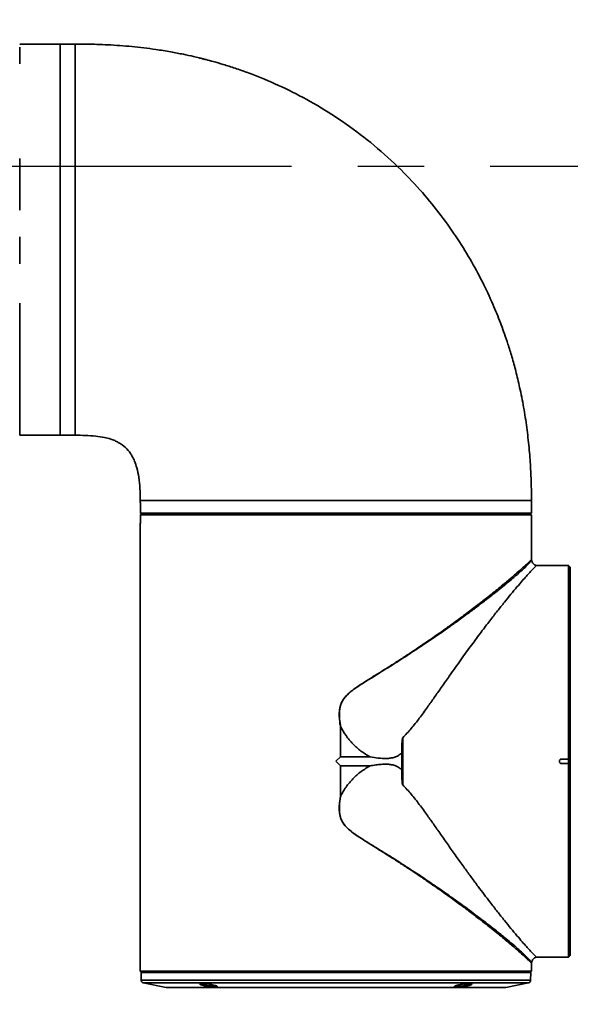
# Model space of a CAD drawing. Header units: millimetres. Extents: x 0 to 840, y 0 to 594.
# Tile 23 of 30: x 520 to 541, y 340 to 378. Entities that reach past the tile are written whole.
import ezdxf

# ---------------------------------------------------------------- set-up
doc = ezdxf.new("R2010")
doc.units = ezdxf.units.MM
doc.linetypes.add('CENTERX2', pattern=[20.32, 12.7, -2.54, 2.54, -2.54])
doc.layers.get('0').update_dxf_attribs({"lineweight": 18})
doc.layers.add('中心线层', color=6, linetype='CENTERX2', lineweight=25)
doc.layers.add('标注层', color=150, linetype='Continuous', lineweight=18)
doc.styles.add('SLDTEXTSTYLE1', font='txt', dxfattribs={"width": 0.7})
doc.dimstyles.new('SLDDIMSTYLE1', dxfattribs={"dimtxt": 7, "dimasz": 4, "dimexe": 0, "dimexo": 0.0625, "dimgap": 1.75, "dimtad": 0, "dimtih": 1, "dimtoh": 1, "dimdec": 0, "dimlfac": 10, "dimrnd": 1e-09, "dimzin": 12, "dimdsep": 46, "dimtxsty": 'SLDTEXTSTYLE1', "dimcen": 0, "dimdle": 8, "dimadec": 0, "dimazin": 3, "dimtfac": 1, "dimtdec": 3, "dimtofl": 0, "dimtmove": 0, "dimatfit": 3, "dimfxl": 1, "dimfrac": 2, "dimtolj": 1, "dimarcsym": 0})

# ---------------------------------------------------------------- blocks, each defined once
blk = doc.blocks.new('SW_CENTERMARKSYMBOL_5')
at = {"layer": '中心线层', "color": 0}
blk.add_line((-0.1, 0), (-186.85, 0), dxfattribs=at)
blk = doc.blocks.new('*X35')
at = {"layer": '标注层', "linetype": 'Continuous'}
blk.add_hatch(color=0, dxfattribs=at).paths.add_polyline_path([(764.592, 503.453), (767.902, 505.795), (766.964, 506.742)], flags=0)
at = {"layer": '标注层', "color": 0, "linetype": 'Continuous'}
for q in [(764.592, 503.453), (797.828, 530.667)]:
    blk.add_line((792.053, 530.667), q, dxfattribs=at)
at = {"layer": '标注层', "color": 0, "insert": (807.655, 530.667), "char_height": 7, "width": 35.80559, "attachment_point": 5, "style": 'SLDTEXTSTYLE1'}
blk.add_mtext('%%C1868', dxfattribs=at)

msp = doc.modelspace()

# ---------------------------------------------------------------- linework, layer by layer
at = {"color": 7, "linetype": 'Continuous', "lineweight": 35}
for p, q in [((521.328, 376.664), (519.781, 376.664)), ((521.908, 376.664), (521.328, 376.664)), ((519.781, 361.664), (521.328, 361.664)), ((521.328, 361.664), (521.908, 361.664)), ((524.408, 359.164), (524.408, 359.084)), ((524.409, 359.084), (524.409, 358.684)), ((539.408, 358.684), (539.408, 359.164)), ((524.448, 358.654), (524.419, 358.624)), ((524.609, 358.684), (524.609, 358.654)), ((539.207, 358.654), (539.207, 358.684)), ((539.368, 358.654), (539.397, 358.624)), ((524.409, 358.614), (524.409, 358.332)), ((539.408, 358.332), (539.407, 358.614)), ((524.408, 358.254), (524.408, 341.114)), ((524.408, 358.254), (524.408, 358.254)), ((539.408, 356.897), (539.408, 358.254)), ((539.408, 358.254), (539.408, 358.254)), ((540.831, 356.671), (539.599, 356.671)), ((540.888, 356.614), (540.831, 356.671)), ((532.079, 349.335), (532.079, 350.508)), ((532.083, 350.508), (532.079, 350.508)), ((532.083, 350.508), (532.083, 349.337)), ((531.908, 349.164), (532.079, 349.335)), ((533.221, 349.337), (532.083, 349.337)), ((540.557, 349.25), (540.831, 349.255)), ((540.831, 349.255), (540.831, 349.074)), ((540.885, 349.246), (540.841, 349.245)), ((540.885, 349.246), (540.888, 349.245)), ((540.888, 349.245), (540.888, 349.236)), ((540.888, 349.092), (540.888, 349.236)), ((532.079, 348.992), (531.908, 349.164)), ((532.079, 347.82), (532.079, 348.992)), ((532.083, 348.991), (533.221, 348.991)), ((532.083, 348.991), (532.083, 347.82)), ((540.478, 349.158), (540.478, 349.17)), ((540.831, 349.073), (540.557, 349.077)), ((540.885, 349.082), (540.841, 349.083)), ((540.888, 349.082), (540.885, 349.082)), ((540.888, 349.092), (540.888, 349.082)), ((532.083, 347.82), (532.079, 347.82)), ((539.599, 341.656), (540.831, 341.656)), ((540.831, 341.656), (540.888, 341.714)), ((539.408, 341.114), (539.408, 341.426)), ((524.408, 341.114), (524.458, 341.064)), ((524.435, 341.064), (524.44, 340.768)), ((539.358, 341.064), (539.408, 341.114)), ((539.376, 340.768), (539.381, 341.064)), ((524.52, 340.671), (525.395, 340.496)), ((526.813, 340.605), (526.804, 340.608)), ((536.569, 340.536), (536.556, 340.536)), ((537.043, 340.642), (537.028, 340.642)), ((538.422, 340.496), (539.296, 340.671)), ((536.537, 340.508), (536.552, 340.507))]:
    msp.add_line(p, q, dxfattribs=at)
at = {"color": 8, "linetype": 'Continuous', "lineweight": 35}
for points in [[(519.781, 376.658), (519.781, 376.664)], [(519.781, 375.911), (519.781, 376.121), (519.781, 376.297), (519.781, 376.44), (519.781, 376.548)], [(521.908, 361.664), (521.908, 361.665), (521.908, 361.692), (521.908, 361.754), (521.908, 361.852), (521.908, 361.984), (521.908, 362.151), (521.908, 362.351), (521.908, 362.584), (521.908, 362.848), (521.908, 363.142), (521.908, 363.465), (521.908, 363.815), (521.908, 364.19), (521.908, 364.589), (521.908, 365.01), (521.908, 365.451), (521.908, 365.91), (521.908, 366.384), (521.908, 366.871), (521.908, 367.369), (521.908, 367.876), (521.908, 368.388), (521.908, 368.905), (521.908, 369.423), (521.908, 369.939), (521.908, 370.452), (521.908, 370.959), (521.908, 371.457), (521.908, 371.944), (521.908, 372.418), (521.908, 372.876), (521.908, 373.317), (521.908, 373.738), (521.908, 374.137), (521.908, 374.513), (521.908, 374.863), (521.908, 375.185), (521.908, 375.48), (521.908, 375.744), (521.908, 375.976), (521.908, 376.176), (521.908, 376.343), (521.908, 376.476), (521.908, 376.573), (521.908, 376.636), (521.908, 376.663), (521.908, 376.664)], [(519.781, 370.301), (519.781, 370.81), (519.781, 371.311), (519.781, 371.801), (519.781, 372.279)], [(519.781, 368.236), (519.781, 368.752), (519.781, 369.27)], [(519.781, 365.772), (519.781, 366.242), (519.781, 366.726)], [(519.781, 361.664), (519.781, 361.68), (519.781, 361.732), (519.781, 361.819), (519.781, 361.942), (519.781, 362.098), (519.781, 362.289), (519.781, 362.512), (519.781, 362.767), (519.781, 363.052), (519.781, 363.367), (519.781, 363.709), (519.781, 364.077), (519.781, 364.469), (519.781, 364.884), (519.781, 365.319), (519.781, 365.772)], [(539.408, 359.164), (539.407, 359.164), (539.38, 359.164), (539.318, 359.164), (539.22, 359.164), (539.087, 359.164), (538.921, 359.164), (538.72, 359.164), (538.488, 359.164), (538.224, 359.164), (537.93, 359.164), (537.607, 359.164), (537.257, 359.164), (536.881, 359.164), (536.482, 359.164), (536.061, 359.164), (535.621, 359.164), (535.162, 359.164), (534.688, 359.164), (534.201, 359.164), (533.703, 359.164), (533.196, 359.164), (532.683, 359.164), (532.167, 359.164), (531.649, 359.164), (531.133, 359.164), (530.62, 359.164), (530.113, 359.164), (529.615, 359.164), (529.128, 359.164), (528.654, 359.164), (528.195, 359.164), (527.755, 359.164), (527.334, 359.164), (526.935, 359.164), (526.559, 359.164), (526.209, 359.164), (525.886, 359.164), (525.592, 359.164), (525.328, 359.164), (525.096, 359.164), (524.895, 359.164), (524.729, 359.164), (524.596, 359.164), (524.498, 359.164), (524.436, 359.164), (524.409, 359.164), (524.408, 359.164)], [(524.44, 340.768), (524.447, 340.768), (524.487, 340.768), (524.562, 340.768), (524.673, 340.768), (524.817, 340.768), (524.996, 340.768), (525.208, 340.768), (525.451, 340.768), (525.726, 340.768), (526.029, 340.768), (526.361, 340.768), (526.719, 340.768), (527.102, 340.768), (527.508, 340.768), (527.935, 340.768), (528.38, 340.768), (528.843, 340.768), (529.32, 340.768), (529.81, 340.768), (530.309, 340.768), (530.816, 340.768), (531.329, 340.768), (531.844, 340.768), (532.359, 340.768), (532.872, 340.768), (533.381, 340.768), (533.882, 340.768), (534.375, 340.768), (534.855, 340.768), (535.321, 340.768), (535.772, 340.768), (536.203, 340.768), (536.615, 340.768), (537.003, 340.768), (537.368, 340.768), (537.706, 340.768), (538.017, 340.768), (538.299, 340.768), (538.55, 340.768), (538.77, 340.768), (538.957, 340.768), (539.11, 340.768), (539.23, 340.768), (539.314, 340.768), (539.363, 340.768), (539.376, 340.768)], [(524.52, 340.671), (524.527, 340.671), (524.567, 340.671), (524.641, 340.671), (524.75, 340.671), (524.894, 340.671), (525.071, 340.671), (525.28, 340.671), (525.521, 340.671), (525.792, 340.671), (526.093, 340.671), (526.421, 340.671), (526.775, 340.671), (527.154, 340.671), (527.555, 340.671), (527.978, 340.671), (528.418, 340.671), (528.876, 340.671), (529.348, 340.671), (529.832, 340.671), (530.326, 340.671), (530.828, 340.671), (531.335, 340.671), (531.844, 340.671), (532.354, 340.671), (532.862, 340.671), (533.365, 340.671), (533.861, 340.671), (534.348, 340.671), (534.823, 340.671), (535.285, 340.671), (535.73, 340.671), (536.157, 340.671), (536.564, 340.671), (536.949, 340.671), (537.309, 340.671), (537.644, 340.671), (537.952, 340.671), (538.23, 340.671), (538.479, 340.671), (538.696, 340.671), (538.881, 340.671), (539.033, 340.671), (539.151, 340.671), (539.234, 340.671), (539.282, 340.671), (539.296, 340.671)], [(525.395, 340.496), (525.408, 340.496), (525.457, 340.496), (525.541, 340.496), (525.66, 340.496), (525.813, 340.496), (525.999, 340.496), (526.218, 340.496), (526.467, 340.496), (526.747, 340.496), (527.054, 340.496), (527.388, 340.496), (527.747, 340.496), (528.128, 340.496), (528.53, 340.496), (528.951, 340.496), (529.388, 340.496), (529.838, 340.496), (530.3, 340.496), (530.77, 340.496), (531.247, 340.496), (531.728, 340.496), (532.209, 340.496), (532.689, 340.496), (533.164, 340.496), (533.633, 340.496), (534.092, 340.496), (534.539, 340.496), (534.972, 340.496), (535.388, 340.496), (535.785, 340.496), (536.161, 340.496), (536.514, 340.496)], [(525.422, 340.495), (525.424, 340.495), (525.455, 340.495), (525.521, 340.495), (525.623, 340.495), (525.758, 340.495), (525.927, 340.495), (526.129, 340.495), (526.362, 340.495), (526.626, 340.495), (526.918, 340.495), (527.238, 340.495), (527.583, 340.495), (527.952, 340.495), (528.342, 340.495), (528.752, 340.495), (529.179, 340.495), (529.621, 340.495), (530.075, 340.495), (530.54, 340.495), (531.012, 340.495), (531.489, 340.495), (531.968, 340.495), (532.447, 340.495), (532.923, 340.495), (533.393, 340.495), (533.855, 340.495), (534.307, 340.495), (534.745, 340.495), (535.168, 340.495), (535.574, 340.495), (535.959, 340.495), (536.322, 340.495), (536.661, 340.495), (536.974, 340.495), (537.259, 340.495), (537.515, 340.495), (537.741, 340.495), (537.934, 340.495), (538.095, 340.495), (538.222, 340.495), (538.314, 340.495), (538.372, 340.495), (538.394, 340.495), (538.394, 340.495)], [(536.514, 340.496), (536.841, 340.496), (537.142, 340.496), (537.414, 340.496), (537.656, 340.496), (537.867, 340.496), (538.045, 340.496), (538.189, 340.496), (538.299, 340.496), (538.375, 340.496), (538.415, 340.496), (538.422, 340.496)]]:
    msp.add_lwpolyline(points, dxfattribs=at)
at = {"color": 7, "linetype": 'Continuous', "lineweight": 35}
for points in [[(521.328, 361.664), (521.328, 361.667), (521.328, 361.702), (521.328, 361.771), (521.328, 361.876), (521.328, 362.016), (521.328, 362.189), (521.328, 362.396), (521.328, 362.635), (521.328, 362.906), (521.328, 363.206), (521.328, 363.534), (521.328, 363.89), (521.328, 364.27), (521.328, 364.674), (521.328, 365.099), (521.328, 365.544), (521.328, 366.005), (521.328, 366.482), (521.328, 366.972), (521.328, 367.472), (521.328, 367.98), (521.328, 368.494), (521.328, 369.011), (521.328, 369.528), (521.328, 370.044), (521.328, 370.556), (521.328, 371.061), (521.328, 371.557), (521.328, 372.042), (521.328, 372.513), (521.328, 372.968), (521.328, 373.405), (521.328, 373.821), (521.328, 374.216), (521.328, 374.586), (521.328, 374.931), (521.328, 375.248), (521.328, 375.536), (521.328, 375.794), (521.328, 376.02), (521.328, 376.213), (521.328, 376.373), (521.328, 376.499), (521.328, 376.589), (521.328, 376.644), (521.328, 376.664), (521.328, 376.664)], [(521.328, 376.664), (521.328, 376.663), (521.328, 376.636), (521.328, 376.573), (521.328, 376.476), (521.328, 376.343), (521.328, 376.176), (521.328, 375.976), (521.328, 375.744), (521.328, 375.48), (521.328, 375.185), (521.328, 374.863), (521.328, 374.513), (521.328, 374.137), (521.328, 373.738), (521.328, 373.317), (521.328, 372.876), (521.328, 372.418), (521.328, 371.944), (521.328, 371.457), (521.328, 370.959), (521.328, 370.452), (521.328, 369.939), (521.328, 369.423), (521.328, 368.905), (521.328, 368.388), (521.328, 367.876), (521.328, 367.369), (521.328, 366.871), (521.328, 366.384), (521.328, 365.91), (521.328, 365.451), (521.328, 365.01), (521.328, 364.589), (521.328, 364.19), (521.328, 363.815), (521.328, 363.465), (521.328, 363.142), (521.328, 362.848), (521.328, 362.584), (521.328, 362.351), (521.328, 362.151), (521.328, 361.984), (521.328, 361.852), (521.328, 361.754), (521.328, 361.692), (521.328, 361.665), (521.328, 361.664)], [(524.409, 358.684), (524.433, 358.684), (524.493, 358.684), (524.588, 358.684), (524.718, 358.684), (524.881, 358.684), (525.078, 358.684), (525.307, 358.684), (525.567, 358.684), (525.857, 358.684), (526.176, 358.684), (526.522, 358.684), (526.893, 358.684), (527.288, 358.684), (527.705, 358.684), (528.142, 358.684), (528.596, 358.684), (529.066, 358.684), (529.55, 358.684), (530.044, 358.684), (530.548, 358.684), (531.058, 358.684), (531.572, 358.684), (532.087, 358.684), (532.602, 358.684), (533.113, 358.684), (533.619, 358.684), (534.117, 358.684), (534.604, 358.684), (535.078, 358.684), (535.538, 358.684), (535.98, 358.684), (536.403, 358.684), (536.805, 358.684), (537.183, 358.684), (537.537, 358.684), (537.864, 358.684), (538.163, 358.684), (538.433, 358.684), (538.672, 358.684), (538.878, 358.684), (539.052, 358.684), (539.192, 358.684), (539.298, 358.684), (539.368, 358.684), (539.404, 358.684), (539.408, 358.684)], [(539.368, 358.654), (539.344, 358.654), (539.285, 358.654), (539.19, 358.654), (539.06, 358.654), (538.896, 358.654), (538.698, 358.654), (538.468, 358.654), (538.206, 358.654), (537.914, 358.654), (537.593, 358.654), (537.245, 358.654), (536.871, 358.654), (536.474, 358.654), (536.054, 358.654), (535.614, 358.654), (535.157, 358.654), (534.684, 358.654), (534.198, 358.654), (533.7, 358.654), (533.195, 358.654), (532.682, 358.654), (532.167, 358.654), (531.65, 358.654), (531.134, 358.654), (530.622, 358.654), (530.116, 358.654), (529.618, 358.654), (529.132, 358.654), (528.659, 358.654), (528.202, 358.654), (527.762, 358.654), (527.342, 358.654), (526.945, 358.654), (526.571, 358.654), (526.223, 358.654), (525.902, 358.654), (525.61, 358.654), (525.348, 358.654), (525.118, 358.654), (524.92, 358.654), (524.756, 358.654), (524.626, 358.654), (524.531, 358.654), (524.472, 358.654), (524.448, 358.654)], [(539.407, 358.614), (539.383, 358.614), (539.323, 358.614), (539.227, 358.614), (539.096, 358.614), (538.931, 358.614), (538.732, 358.614), (538.5, 358.614), (538.237, 358.614), (537.943, 358.614), (537.621, 358.614), (537.271, 358.614), (536.895, 358.614), (536.495, 358.614), (536.073, 358.614), (535.632, 358.614), (535.172, 358.614), (534.697, 358.614), (534.208, 358.614), (533.709, 358.614), (533.2, 358.614), (532.686, 358.614), (532.168, 358.614), (531.648, 358.614), (531.13, 358.614), (530.616, 358.614), (530.107, 358.614), (529.608, 358.614), (529.119, 358.614), (528.644, 358.614), (528.184, 358.614), (527.743, 358.614), (527.321, 358.614), (526.921, 358.614), (526.545, 358.614), (526.195, 358.614), (525.873, 358.614), (525.579, 358.614), (525.316, 358.614), (525.084, 358.614), (524.885, 358.614), (524.72, 358.614), (524.589, 358.614), (524.493, 358.614), (524.433, 358.614), (524.409, 358.614)], [(540.831, 349.255), (540.831, 349.771), (540.831, 350.283), (540.831, 350.791), (540.831, 351.291), (540.831, 351.781), (540.831, 352.258), (540.831, 352.721), (540.831, 353.167), (540.831, 353.594), (540.831, 354), (540.831, 354.383), (540.831, 354.742), (540.831, 355.074), (540.831, 355.378), (540.831, 355.653), (540.831, 355.897), (540.831, 356.109), (540.831, 356.289), (540.831, 356.434), (540.831, 356.546), (540.831, 356.622), (540.831, 356.663), (540.831, 356.671)], [(540.888, 349.245), (540.888, 349.757), (540.888, 350.266), (540.888, 350.77), (540.888, 351.267), (540.888, 351.753), (540.888, 352.227), (540.888, 352.687), (540.888, 353.13), (540.888, 353.554), (540.888, 353.957), (540.888, 354.338), (540.888, 354.694), (540.888, 355.024), (540.888, 355.327), (540.888, 355.6), (540.888, 355.843), (540.888, 356.054), (540.888, 356.232), (540.888, 356.377), (540.888, 356.488), (540.888, 356.565), (540.888, 356.606), (540.888, 356.614)], [(534.47, 348.26), (534.47, 348.485), (534.47, 348.711), (534.47, 348.937), (534.47, 349.164), (534.47, 349.39), (534.47, 349.617), (534.47, 349.842), (534.47, 350.068)], [(534.432, 348.846), (534.432, 348.925), (534.432, 349.005), (534.432, 349.084), (534.432, 349.164), (534.432, 349.243), (534.432, 349.323), (534.432, 349.402), (534.432, 349.482)], [(540.557, 349.24), (540.716, 349.243), (540.841, 349.245)], [(540.841, 349.083), (540.682, 349.085), (540.557, 349.088)], [(540.831, 341.656), (540.831, 341.664), (540.831, 341.705), (540.831, 341.782), (540.831, 341.893), (540.831, 342.039), (540.831, 342.218), (540.831, 342.431), (540.831, 342.675), (540.831, 342.95), (540.831, 343.254), (540.831, 343.586), (540.831, 343.945), (540.831, 344.328), (540.831, 344.734), (540.831, 345.161), (540.831, 345.607), (540.831, 346.07), (540.831, 346.547), (540.831, 347.037), (540.831, 347.537), (540.831, 348.044), (540.831, 348.557), (540.831, 349.073)], [(540.888, 341.714), (540.888, 341.722), (540.888, 341.763), (540.888, 341.839), (540.888, 341.95), (540.888, 342.095), (540.888, 342.274), (540.888, 342.485), (540.888, 342.728), (540.888, 343.001), (540.888, 343.303), (540.888, 343.633), (540.888, 343.989), (540.888, 344.37), (540.888, 344.774), (540.888, 345.198), (540.888, 345.641), (540.888, 346.1), (540.888, 346.575), (540.888, 347.061), (540.888, 347.557), (540.888, 348.061), (540.888, 348.57), (540.888, 349.082)], [(524.408, 341.114), (524.418, 341.114), (524.463, 341.114), (524.543, 341.114), (524.658, 341.114), (524.808, 341.114), (524.991, 341.114), (525.208, 341.114), (525.456, 341.114), (525.736, 341.114), (526.044, 341.114), (526.381, 341.114), (526.744, 341.114), (527.131, 341.114), (527.542, 341.114), (527.973, 341.114), (528.423, 341.114), (528.889, 341.114), (529.37, 341.114), (529.863, 341.114), (530.366, 341.114), (530.876, 341.114), (531.391, 341.114), (531.908, 341.114)], [(524.435, 341.064), (524.442, 341.064), (524.482, 341.064), (524.557, 341.064), (524.668, 341.064), (524.813, 341.064), (524.991, 341.064), (525.203, 341.064), (525.447, 341.064), (525.721, 341.064), (526.025, 341.064), (526.357, 341.064), (526.716, 341.064), (527.099, 341.064), (527.505, 341.064), (527.932, 341.064), (528.378, 341.064), (528.841, 341.064), (529.318, 341.064), (529.808, 341.064), (530.308, 341.064), (530.815, 341.064), (531.328, 341.064), (531.844, 341.064), (532.359, 341.064), (532.873, 341.064), (533.382, 341.064), (533.884, 341.064), (534.376, 341.064), (534.857, 341.064), (535.324, 341.064), (535.774, 341.064), (536.206, 341.064), (536.618, 341.064), (537.007, 341.064), (537.372, 341.064), (537.71, 341.064), (538.022, 341.064), (538.304, 341.064), (538.555, 341.064), (538.775, 341.064), (538.962, 341.064), (539.115, 341.064), (539.235, 341.064), (539.319, 341.064), (539.368, 341.064), (539.381, 341.064)], [(531.908, 341.114), (532.425, 341.114), (532.94, 341.114), (533.45, 341.114), (533.953, 341.114), (534.446, 341.114), (534.927, 341.114), (535.393, 341.114), (535.843, 341.114), (536.274, 341.114), (536.685, 341.114), (537.072, 341.114), (537.435, 341.114), (537.772, 341.114), (538.08, 341.114), (538.36, 341.114), (538.608, 341.114), (538.825, 341.114), (539.008, 341.114), (539.158, 341.114), (539.273, 341.114), (539.353, 341.114), (539.398, 341.114), (539.408, 341.114)], [(525.414, 340.495), (525.432, 340.495), (525.487, 340.495), (525.577, 340.495), (525.703, 340.495), (525.863, 340.495), (526.057, 340.495), (526.284, 340.495), (526.543, 340.495), (526.831, 340.495), (527.148, 340.495), (527.491, 340.495), (527.859, 340.495), (528.25, 340.495), (528.661, 340.495), (529.09, 340.495), (529.536, 340.495), (529.994, 340.495), (530.463, 340.495), (530.94, 340.495), (531.423, 340.495), (531.908, 340.495), (532.393, 340.495), (532.876, 340.495), (533.353, 340.495), (533.822, 340.495), (534.281, 340.495), (534.726, 340.495), (535.155, 340.495), (535.566, 340.495), (535.957, 340.495), (536.325, 340.495), (536.668, 340.495), (536.985, 340.495), (537.274, 340.495), (537.532, 340.495), (537.759, 340.495), (537.953, 340.495), (538.113, 340.495), (538.239, 340.495), (538.329, 340.495), (538.384, 340.495), (538.402, 340.495)]]:
    msp.add_lwpolyline(points, dxfattribs=at)
at = {"color": 7, "linetype": 'CENTERX2', "lineweight": 18}
msp.add_arc((631.908, 371.964), 186.8, 95, 85, dxfattribs=at)
at = {"color": 7, "linetype": 'Continuous', "lineweight": 35}
for centre, radius, start, end in [((524.41, 358.659), 0.425, 90.1381, 90.2292), ((524.54, 340.769), 0.1, 181, 258.6901), ((539.276, 340.769), 0.1, 281.3099, 359), ((525.414, 340.595), 0.1, 258.6901, 270), ((538.402, 340.595), 0.1, 270, 281.3099)]:
    msp.add_arc(centre, radius, start, end, dxfattribs=at)
for points, knots in [([(539.408, 359.164), (539.407, 359.364), (539.403, 359.793), (539.374, 360.469), (539.319, 361.202), (539.232, 361.966), (539.113, 362.737), (538.97, 363.456), (538.816, 364.102), (538.664, 364.655), (538.515, 365.134), (538.378, 365.54), (538.248, 365.899), (538.114, 366.244), (537.9, 366.761), (537.579, 367.457), (537.117, 368.328), (536.573, 369.214), (535.944, 370.106), (535.224, 370.991), (534.371, 371.898), (533.397, 372.782), (532.32, 373.604), (531.223, 374.309), (530.131, 374.896), (529.229, 375.299), (528.536, 375.567), (528.052, 375.737), (527.611, 375.878), (527.24, 375.985), (526.998, 376.051), (526.862, 376.086), (526.772, 376.109), (526.635, 376.143), (526.39, 376.201), (526.028, 376.28), (525.548, 376.372), (524.891, 376.479), (524.089, 376.576), (523.332, 376.631), (522.756, 376.654), (522.39, 376.662), (522.131, 376.664), (521.986, 376.664), (521.934, 376.664), (521.915, 376.664), (521.908, 376.664)], [0, 0, 0, 0, 0.600123, 1.286896, 2.029409, 2.805416, 3.593449, 4.370323, 5.004072, 5.584736, 6.092303, 6.508608, 6.868427, 7.238303, 7.618828, 8.548453, 9.535178, 10.575799, 11.666466, 12.807931, 13.996515, 15.39648, 16.751663, 18.057183, 19.303443, 20.467804, 21.018219, 21.53151, 22.006658, 22.406649, 22.691761, 22.759381, 22.828313, 22.967742, 23.185125, 23.582433, 24.080334, 24.650949, 25.578743, 26.50304, 26.929214, 27.306307, 27.603239, 27.705595, 27.740163, 27.761113, 27.761113, 27.761113, 27.761113]), ([(521.908, 361.664), (522.038, 361.664), (522.301, 361.663), (522.676, 361.64), (523.002, 361.592), (523.245, 361.529), (523.423, 361.463), (523.619, 361.367), (523.837, 361.214), (524.004, 361.015), (524.113, 360.834), (524.199, 360.65), (524.287, 360.385), (524.358, 360.032), (524.401, 359.615), (524.406, 359.317), (524.408, 359.164)], [0, 0, 0, 0, 0.390266, 0.789391, 1.126199, 1.376755, 1.543102, 1.694854, 2.030263, 2.33279, 2.467099, 2.663478, 2.94104, 3.304219, 3.74083, 4.199271, 4.199271, 4.199271, 4.199271]), ([(524.409, 358.332), (524.409, 358.322), (524.408, 358.301), (524.408, 358.275), (524.408, 358.257), (524.408, 358.255), (524.408, 358.254)], [0, 0, 0, 0, 0.01971028, 0.03933525, 0.05895815, 0.07861026, 0.07861026, 0.07861026, 0.07861026]), ([(524.408, 358.277), (524.408, 358.277), (524.408, 358.282), (524.409, 358.302), (524.409, 358.322), (524.409, 358.332)], [0, 0, 0, 0, 0.00007864, 0.02778265, 0.05568531, 0.05568531, 0.05568531, 0.05568531]), ([(524.409, 358.614), (524.409, 358.614), (524.409, 358.614), (524.41, 358.615), (524.412, 358.617), (524.415, 358.62), (524.417, 358.623), (524.419, 358.624)], [0, 0, 0, 0, 0.00196288, 0.0039168, 0.00663532, 0.01040943, 0.0142281, 0.0142281, 0.0142281, 0.0142281]), ([(539.407, 358.614), (539.407, 358.614), (539.407, 358.614), (539.406, 358.615), (539.404, 358.617), (539.401, 358.62), (539.399, 358.623), (539.397, 358.624)], [0, 0, 0, 0, 0.00196308, 0.00391783, 0.00663608, 0.01040781, 0.01422782, 0.01422782, 0.01422782, 0.01422782]), ([(539.408, 358.332), (539.408, 358.322), (539.408, 358.301), (539.408, 358.285), (539.408, 358.277)], [0, 0, 0, 0, 0.02791557, 0.05567928, 0.05567928, 0.05567928, 0.05567928]), ([(539.408, 358.254), (539.408, 358.255), (539.408, 358.257), (539.408, 358.275), (539.408, 358.301), (539.408, 358.322), (539.408, 358.332)], [0, 0, 0, 0, 0.01965926, 0.03934435, 0.05890617, 0.07860282, 0.07860282, 0.07860282, 0.07860282]), ([(539.41, 356.877), (539.409, 356.881), (539.408, 356.889), (539.408, 356.898), (539.408, 356.902)], [0, 0, 0, 0, 0.01294316, 0.02589671, 0.02589671, 0.02589671, 0.02589671]), ([(539.601, 356.671), (539.577, 356.679), (539.529, 356.695), (539.47, 356.744), (539.426, 356.807), (539.415, 356.856), (539.409, 356.882)], [0, 0, 0, 0, 0.0759498, 0.1507706, 0.2257805, 0.3024183, 0.3024183, 0.3024183, 0.3024183]), ([(534.47, 350.068), (534.58, 350.184), (534.807, 350.423), (535.115, 350.824), (535.406, 351.223), (535.688, 351.621), (535.968, 352.02), (536.311, 352.509), (536.697, 353.053), (537.105, 353.616), (537.475, 354.113), (537.806, 354.549), (538.102, 354.929), (538.372, 355.268), (538.623, 355.575), (538.853, 355.85), (539.051, 356.08), (539.215, 356.265), (539.348, 356.41), (539.457, 356.526), (539.537, 356.609), (539.589, 356.662), (539.596, 356.668), (539.599, 356.671)], [0, 0, 0, 0, 0.330617, 0.680176, 1.048096, 1.367148, 1.71614, 2.09512, 2.672419, 3.213397, 3.718209, 4.187036, 4.622225, 5.034154, 5.450354, 5.873387, 6.277353, 6.640441, 6.989423, 7.325033, 7.681895, 8.029856, 8.370305, 8.370305, 8.370305, 8.370305]), ([(532.085, 350.505), (532.085, 350.506), (532.085, 350.507), (532.084, 350.508), (532.083, 350.508), (532.083, 350.508)], [0, 0, 0, 0, 0.002252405, 0.003109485, 0.00383177, 0.00383177, 0.00383177, 0.00383177]), ([(533.221, 349.337), (533.101, 349.407), (532.863, 349.548), (532.554, 349.826), (532.286, 350.143), (532.152, 350.384), (532.085, 350.505)], [0, 0, 0, 0, 0.415708, 0.828802, 1.241251, 1.654843, 1.654843, 1.654843, 1.654843]), ([(534.432, 349.482), (534.434, 349.58), (534.438, 349.769), (534.445, 349.962), (534.464, 350.06), (534.469, 350.067), (534.47, 350.068)], [0, 0, 0, 0, 0.2944928, 0.5649728, 0.5850807, 0.5887567, 0.5887567, 0.5887567, 0.5887567]), ([(532.083, 349.337), (532.083, 349.337), (532.082, 349.337), (532.08, 349.336), (532.08, 349.335), (532.079, 349.335)], [0, 0, 0, 0, 0.00137291, 0.003160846, 0.004186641, 0.004186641, 0.004186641, 0.004186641]), ([(534.432, 349.482), (534.391, 349.449), (534.309, 349.382), (534.164, 349.316), (534.008, 349.282), (533.797, 349.268), (533.533, 349.283), (533.325, 349.319), (533.221, 349.337)], [0, 0, 0, 0, 0.157684, 0.315853, 0.474434, 0.632938, 0.949522, 1.26638, 1.26638, 1.26638, 1.26638]), ([(540.478, 349.17), (540.479, 349.18), (540.481, 349.201), (540.5, 349.227), (540.525, 349.246), (540.546, 349.249), (540.557, 349.25)], [0, 0, 0, 0, 0.0310201, 0.0620755, 0.093027, 0.1241968, 0.1241968, 0.1241968, 0.1241968]), ([(540.831, 349.255), (540.831, 349.254), (540.831, 349.252), (540.832, 349.25), (540.834, 349.247), (540.837, 349.245), (540.839, 349.245), (540.841, 349.245)], [0, 0, 0, 0, 0.0021787, 0.00434354, 0.00735759, 0.01154074, 0.01577024, 0.01577024, 0.01577024, 0.01577024]), ([(532.079, 348.992), (532.08, 348.992), (532.081, 348.991), (532.082, 348.991), (532.083, 348.991), (532.083, 348.991)], [0, 0, 0, 0, 0.001825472, 0.00334925, 0.004189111, 0.004189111, 0.004189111, 0.004189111]), ([(532.085, 347.822), (532.153, 347.944), (532.286, 348.186), (532.556, 348.502), (532.864, 348.78), (533.102, 348.92), (533.221, 348.991)], [0, 0, 0, 0, 0.414775, 0.828489, 1.241628, 1.654667, 1.654667, 1.654667, 1.654667]), ([(533.221, 348.991), (533.293, 349.003), (533.433, 349.028), (533.643, 349.051), (533.834, 349.057), (534.008, 349.046), (534.164, 349.011), (534.309, 348.945), (534.391, 348.879), (534.432, 348.846)], [0, 0, 0, 0, 0.220161, 0.427537, 0.633551, 0.792037, 0.950604, 1.108755, 1.266419, 1.266419, 1.266419, 1.266419]), ([(534.432, 348.846), (534.434, 348.747), (534.436, 348.6), (534.444, 348.428), (534.452, 348.339), (534.458, 348.293), (534.464, 348.271), (534.467, 348.263), (534.469, 348.261), (534.47, 348.26)], [0, 0, 0, 0, 0.2943589, 0.4415557, 0.5151558, 0.5649585, 0.5799572, 0.5850793, 0.5887444, 0.5887444, 0.5887444, 0.5887444]), ([(540.557, 349.077), (540.546, 349.079), (540.525, 349.081), (540.5, 349.1), (540.481, 349.126), (540.479, 349.147), (540.478, 349.158)], [0, 0, 0, 0, 0.0310923, 0.0620581, 0.0931022, 0.1241982, 0.1241982, 0.1241982, 0.1241982]), ([(540.831, 349.073), (540.831, 349.074), (540.831, 349.075), (540.832, 349.078), (540.834, 349.08), (540.837, 349.082), (540.839, 349.082), (540.841, 349.083)], [0, 0, 0, 0, 0.00217567, 0.00434291, 0.0073556, 0.01153944, 0.01577075, 0.01577075, 0.01577075, 0.01577075]), ([(534.47, 348.26), (534.58, 348.144), (534.807, 347.905), (535.115, 347.504), (535.406, 347.105), (535.688, 346.707), (535.968, 346.308), (536.261, 345.889), (536.556, 345.472), (536.841, 345.075), (537.109, 344.707), (537.36, 344.369), (537.593, 344.058), (537.843, 343.732), (538.103, 343.398), (538.373, 343.059), (538.623, 342.752), (538.853, 342.478), (539.051, 342.247), (539.215, 342.062), (539.348, 341.917), (539.474, 341.783), (539.577, 341.678), (539.592, 341.664), (539.599, 341.656)], [0, 0, 0, 0, 0.330482, 0.679834, 1.047763, 1.366564, 1.715484, 2.094582, 2.483706, 2.856697, 3.213594, 3.554443, 3.879301, 4.188229, 4.623051, 5.034855, 5.451038, 5.874058, 6.27811, 6.641155, 6.99013, 7.325768, 7.857314, 8.370303, 8.370303, 8.370303, 8.370303]), ([(538.845, 341.947), (538.793, 341.992), (538.688, 342.083), (538.506, 342.238), (538.3, 342.41), (538.067, 342.6), (537.807, 342.808), (537.558, 343.004), (537.327, 343.183), (537.118, 343.342), (536.894, 343.511), (536.668, 343.679), (536.44, 343.845), (536.212, 344.011), (535.964, 344.187), (535.697, 344.375), (535.398, 344.582), (535.053, 344.816), (534.681, 345.063), (534.292, 345.317), (533.896, 345.569), (533.535, 345.795), (533.236, 345.98), (533.013, 346.12), (532.804, 346.255), (532.594, 346.4), (532.409, 346.544), (532.266, 346.687), (532.176, 346.807), (532.117, 346.92), (532.079, 347.026), (532.04, 347.199), (532.031, 347.468), (532.062, 347.694), (532.079, 347.82)], [0, 0, 0, 0, 0.350705, 0.716042, 1.096323, 1.491822, 1.902779, 2.32941, 2.60182, 2.886671, 3.183991, 3.493814, 3.756872, 4.035803, 4.330616, 4.641324, 4.966832, 5.349656, 5.789791, 6.17695, 6.588678, 7.024975, 7.287012, 7.496499, 7.703917, 7.924919, 8.150449, 8.302782, 8.437605, 8.531422, 8.626876, 8.725553, 8.982082, 9.306587, 9.306587, 9.306587, 9.306587]), ([(532.085, 347.822), (532.068, 347.705), (532.034, 347.469), (532.041, 347.196), (532.083, 347.021), (532.123, 346.908), (532.195, 346.777), (532.31, 346.641), (532.486, 346.481), (532.726, 346.309), (533.022, 346.118), (533.32, 345.933), (533.617, 345.75), (533.911, 345.569), (534.175, 345.403), (534.461, 345.22), (534.761, 345.026), (535.063, 344.828), (535.333, 344.648), (535.585, 344.477), (535.901, 344.26), (536.253, 344.014), (536.622, 343.751), (536.948, 343.513), (537.236, 343.299), (537.487, 343.11), (537.741, 342.915), (537.993, 342.718), (538.236, 342.525), (538.462, 342.341), (538.667, 342.17), (538.848, 342.015), (538.943, 341.93), (538.987, 341.89)], [0, 0, 0, 0, 0.298882, 0.598408, 0.675879, 0.748903, 0.898207, 1.047316, 1.195917, 1.492949, 1.789096, 2.085408, 2.381682, 2.67721, 2.972289, 3.187686, 3.562476, 3.912156, 4.154617, 4.440729, 4.745145, 5.223199, 5.667413, 6.077757, 6.454428, 6.79779, 7.108314, 7.547981, 7.941446, 8.289893, 8.736275, 9.124853, 9.457627, 9.457627, 9.457627, 9.457627]), ([(532.083, 347.82), (532.083, 347.82), (532.084, 347.82), (532.085, 347.821), (532.085, 347.822), (532.085, 347.822)], [0, 0, 0, 0, 0.000724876, 0.001579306, 0.003823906, 0.003823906, 0.003823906, 0.003823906]), ([(538.987, 341.89), (538.987, 341.89), (538.987, 341.89), (538.987, 341.89), (538.987, 341.89), (538.987, 341.89), (538.986, 341.891), (538.983, 341.892), (538.971, 341.897), (538.948, 341.906), (538.904, 341.924), (538.868, 341.938), (538.845, 341.947)], [0, 0, 0, 0, 0.0000054, 0.0000143, 0.0000481, 0.0001704, 0.0006392, 0.0024693, 0.0097051, 0.038472, 0.0767621, 0.1533181, 0.1533181, 0.1533181, 0.1533181]), ([(539.409, 341.446), (539.415, 341.471), (539.426, 341.521), (539.47, 341.584), (539.529, 341.633), (539.577, 341.649), (539.601, 341.657)], [0, 0, 0, 0, 0.0766118, 0.1515945, 0.2263944, 0.3023116, 0.3023116, 0.3023116, 0.3023116]), ([(539.408, 341.425), (539.408, 341.43), (539.408, 341.439), (539.41, 341.448), (539.41, 341.453)], [0, 0, 0, 0, 0.01388572, 0.0277785, 0.0277785, 0.0277785, 0.0277785]), ([(527.274, 340.573), (527.241, 340.582), (527.19, 340.596), (527.103, 340.611), (527.017, 340.625), (526.907, 340.637), (526.793, 340.643), (526.713, 340.639), (526.682, 340.626), (526.701, 340.605), (526.752, 340.588), (526.778, 340.579)], [0, 0, 0, 0, 0.0889628, 0.134159, 0.1792189, 0.2627755, 0.3484168, 0.4353012, 0.5221766, 0.6090847, 0.6961069, 0.6961069, 0.6961069, 0.6961069]), ([(526.778, 340.579), (526.809, 340.571), (526.86, 340.557), (526.947, 340.54), (527.038, 340.526), (527.124, 340.515), (527.201, 340.509), (527.269, 340.506), (527.323, 340.509), (527.354, 340.517), (527.367, 340.528), (527.354, 340.543), (527.317, 340.56), (527.288, 340.569), (527.274, 340.573)], [0, 0, 0, 0, 0.0809069, 0.1361935, 0.1821285, 0.26206, 0.3056364, 0.3490588, 0.4297945, 0.4757749, 0.5224558, 0.6057319, 0.6542383, 0.6979547, 0.6979547, 0.6979547, 0.6979547]), ([(527.287, 340.569), (527.289, 340.568), (527.307, 340.563), (527.324, 340.555), (527.328, 340.553), (527.33, 340.553)], [0, 0, 0, 0, 0.00458775, 0.03259033, 0.04612703, 0.04612703, 0.04612703, 0.04612703]), ([(537.028, 340.642), (536.993, 340.641), (536.925, 340.639), (536.793, 340.624), (536.665, 340.604), (536.554, 340.578), (536.478, 340.553), (536.446, 340.53), (536.462, 340.512), (536.512, 340.509), (536.537, 340.508)], [0, 0, 0, 0, 0.085349, 0.1706775, 0.2559634, 0.3412543, 0.4265575, 0.51188, 0.5971896, 0.6824619, 0.6824619, 0.6824619, 0.6824619]), ([(536.552, 340.507), (536.587, 340.508), (536.655, 340.51), (536.787, 340.526), (536.915, 340.548), (537.023, 340.573), (537.086, 340.594), (537.117, 340.609), (537.131, 340.623), (537.119, 340.634), (537.084, 340.64), (537.056, 340.641), (537.043, 340.642)], [0, 0, 0, 0, 0.0850265, 0.1699813, 0.2549598, 0.3399901, 0.4185625, 0.4638608, 0.509259, 0.5930019, 0.638388, 0.6810563, 0.6810563, 0.6810563, 0.6810563]), ([(537.054, 340.641), (537.056, 340.641), (537.071, 340.641), (537.078, 340.64), (537.084, 340.639)], [0, 0, 0, 0, 0.00377592, 0.02945177, 0.02945177, 0.02945177, 0.02945177])]:
    msp.add_open_spline(points, degree=3, knots=knots, dxfattribs=at)
at = {"color": 8, "linetype": 'Continuous', "lineweight": 35}
for points, knots in [([(532.079, 350.508), (532.07, 350.574), (532.051, 350.699), (532.038, 350.879), (532.038, 351.038), (532.051, 351.177), (532.076, 351.291), (532.108, 351.385), (532.146, 351.464), (532.194, 351.545), (532.258, 351.628), (532.341, 351.716), (532.441, 351.806), (532.576, 351.914), (532.754, 352.038), (532.952, 352.168), (533.174, 352.307), (533.435, 352.47), (533.702, 352.637), (533.928, 352.78), (534.091, 352.883), (534.243, 352.98), (534.407, 353.086), (534.584, 353.201), (534.803, 353.346), (535.052, 353.512), (535.32, 353.693), (535.567, 353.862), (535.794, 354.02), (536, 354.166), (536.188, 354.3), (536.395, 354.449), (536.621, 354.614), (536.865, 354.795), (537.092, 354.966), (537.303, 355.127), (537.499, 355.278), (537.71, 355.443), (537.931, 355.619), (538.159, 355.803), (538.363, 355.971), (538.546, 356.124), (538.734, 356.284), (538.917, 356.443), (539.085, 356.593), (539.216, 356.713), (539.316, 356.808), (539.38, 356.871), (539.41, 356.903), (539.405, 356.898), (539.404, 356.897)], [0, 0, 0, 0, 0.145286, 0.275303, 0.39067, 0.488911, 0.578704, 0.641638, 0.70456, 0.768153, 0.845706, 0.932628, 1.029632, 1.137207, 1.308031, 1.501962, 1.655132, 1.880094, 2.176844, 2.351756, 2.474127, 2.608905, 2.756088, 2.91567, 3.087657, 3.355139, 3.607201, 3.843833, 4.065052, 4.270845, 4.461218, 4.63618, 4.911167, 5.176145, 5.431128, 5.676142, 5.911218, 6.136385, 6.462462, 6.777428, 7.081433, 7.374642, 7.657249, 8.059975, 8.447869, 8.821755, 9.182557, 9.575327, 9.952925, 10.074445, 10.074445, 10.074445, 10.074445]), ([(539.409, 356.879), (539.409, 356.879), (539.409, 356.879), (539.407, 356.875), (539.402, 356.869), (539.396, 356.861), (539.39, 356.851), (539.379, 356.837), (539.36, 356.813), (539.335, 356.784), (539.308, 356.754), (539.283, 356.726), (539.247, 356.688), (539.196, 356.636), (539.126, 356.566), (539.046, 356.491), (538.96, 356.412), (538.865, 356.328), (538.756, 356.234), (538.613, 356.112), (538.419, 355.952), (538.232, 355.8), (538.085, 355.682), (537.999, 355.615), (537.909, 355.544), (537.813, 355.469), (537.712, 355.39), (537.546, 355.263), (537.296, 355.073), (536.935, 354.805), (536.547, 354.523), (536.14, 354.234), (535.724, 353.945), (535.262, 353.632), (534.846, 353.356), (534.502, 353.134), (534.256, 352.976), (534.033, 352.835), (533.795, 352.687), (533.547, 352.534), (533.296, 352.379), (533.087, 352.249), (532.912, 352.139), (532.763, 352.041), (532.633, 351.951), (532.51, 351.86), (532.39, 351.761), (532.272, 351.645), (532.18, 351.524), (532.115, 351.4), (532.079, 351.296), (532.059, 351.201), (532.047, 351.117), (532.042, 351.042), (532.041, 350.976), (532.042, 350.919), (532.045, 350.853), (532.05, 350.772), (532.062, 350.654), (532.076, 350.563), (532.085, 350.505)], [0, 0, 0, 0, 0.072564, 0.159957, 0.251591, 0.347515, 0.389531, 0.488739, 0.642256, 0.805526, 0.920083, 1.028525, 1.13082, 1.335686, 1.543119, 1.753226, 1.949536, 2.142584, 2.352712, 2.580307, 2.914256, 3.306985, 3.419832, 3.536885, 3.658181, 3.783753, 3.913635, 4.047853, 4.406618, 4.817536, 5.281437, 5.664447, 6.077484, 6.520267, 6.992217, 7.235104, 7.455421, 7.65309, 7.828081, 8.081807, 8.298384, 8.478024, 8.620955, 8.751464, 8.866148, 8.965194, 9.085049, 9.203449, 9.323902, 9.41415, 9.506814, 9.562186, 9.623563, 9.691039, 9.725789, 9.767112, 9.814956, 9.869246, 9.943612, 10.070494, 10.070494, 10.070494, 10.070494]), ([(539.408, 341.426), (539.405, 341.43), (539.399, 341.437), (539.348, 341.489), (539.253, 341.579), (539.098, 341.724), (538.93, 341.872), (538.845, 341.947)], [0, 0, 0, 0, 0.1258413, 0.2563222, 0.3863226, 0.5719198, 0.7675345, 0.7675345, 0.7675345, 0.7675345]), ([(538.987, 341.89), (539.032, 341.849), (539.117, 341.771), (539.222, 341.666), (539.299, 341.584), (539.352, 341.525), (539.386, 341.482), (539.406, 341.453), (539.408, 341.45), (539.409, 341.448)], [0, 0, 0, 0, 0.1044643, 0.1974561, 0.3065621, 0.3853398, 0.4600261, 0.5409111, 0.6126999, 0.6126999, 0.6126999, 0.6126999]), ([(526.804, 340.608), (526.79, 340.613), (526.765, 340.621), (526.751, 340.629), (526.745, 340.632)], [0, 0, 0, 0, 0.03851909, 0.06446245, 0.06446245, 0.06446245, 0.06446245]), ([(527.335, 340.557), (527.335, 340.556), (527.339, 340.552), (527.329, 340.547), (527.305, 340.538), (527.247, 340.534), (527.163, 340.539), (527.086, 340.548), (527.013, 340.559), (526.939, 340.573), (526.867, 340.589), (526.832, 340.6), (526.813, 340.605)], [0, 0, 0, 0, 0.0066264, 0.0532225, 0.0982526, 0.1834377, 0.2687954, 0.3139905, 0.3608012, 0.4318677, 0.4806751, 0.538205, 0.538205, 0.538205, 0.538205]), ([(536.556, 340.536), (536.534, 340.538), (536.5, 340.54), (536.482, 340.549), (536.481, 340.554), (536.481, 340.557)], [0, 0, 0, 0, 0.04207846, 0.06441492, 0.0821284, 0.0821284, 0.0821284, 0.0821284]), ([(537.08, 340.639), (537.077, 340.636), (537.072, 340.63), (537.042, 340.618), (536.998, 340.603), (536.941, 340.588), (536.867, 340.571), (536.773, 340.553), (536.661, 340.539), (536.599, 340.537), (536.569, 340.536)], [0, 0, 0, 0, 0.0349632, 0.0856896, 0.1438504, 0.205379, 0.2583759, 0.3383683, 0.433938, 0.5249685, 0.5249685, 0.5249685, 0.5249685])]:
    msp.add_open_spline(points, degree=3, knots=knots, dxfattribs=at)

# ---------------------------------------------------------------- block references
at = {"layer": '中心线层'}
msp.add_blockref('SW_CENTERMARKSYMBOL_5', (631.908, 371.964), dxfattribs=at)

# ---------------------------------------------------------------- dimensions: what is measured, and where the dimension line sits
at = {"layer": '标注层', "color": 7}
dim = msp.add_diameter_dim_2p(p1=(499.225, 240.475), p2=(764.592, 503.453), dimstyle='SLDDIMSTYLE1', override={"dimpost": '%%C<>', "dimsah": 1}, dxfattribs=at)
dim.commit()
dim.dimension.update_dxf_attribs({"geometry": '*X35', "text_midpoint": (792.053, 530.667), "dimtype": 163})

doc.saveas('drawing.dxf')
